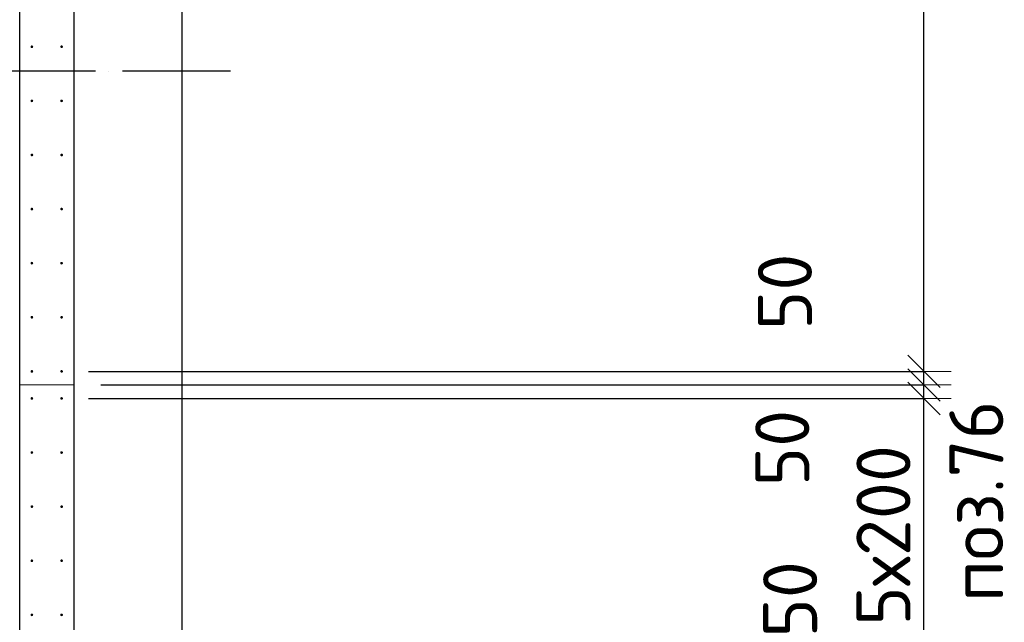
# Model space of a CAD drawing. Header units: millimetres. Extents: x 76517 to 124426, y -73423 to -21861.
# Tile 111 of 114: x 93900 to 97541, y -29197 to -26970. Entities that reach past the tile are written whole.
import ezdxf

# ---------------------------------------------------------------- set-up
doc = ezdxf.new("R2010")
doc.units = ezdxf.units.MM
doc.header["$PDMODE"] = 65
for name, pattern in [('______11', [500, 400, -50, 0, -50]), ('______2', [270, 200, -70]), ('______5', [1100, 800, -100, 100, -100])]:
    doc.linetypes.add(name, pattern=pattern)
for name, color, linetype, lineweight in [('Standard', 7, 'Continuous', 25), ('Арм.стержн. Выпуски', 180, 'Continuous', 35), ('Размерная линия_ общее_1', 7, 'Continuous', 13), ('Стена_ общее', 7, 'Continuous', 35), ('Фундамент_ общее', 7, 'Continuous', 35)]:
    doc.layers.add(name, color=color, linetype=linetype, lineweight=lineweight)
doc.layers.add('Осевая линия_ общее', color=7, linetype='______5', lineweight=13, true_color=0xa0a0a0)
doc.styles.add('ISOCPEUR', font='ISOCPEUR')
doc.dimstyles.new('DIMSTYLE_10', dxfattribs={"dimtxt": 200, "dimasz": 200, "dimexe": 0, "dimexo": 0, "dimgap": 100, "dimtad": 2, "dimdec": 0, "dimrnd": 5, "dimzin": 12, "dimdsep": 46, "dimtxsty": 'ISOCPEUR', "dimblk1": 'ALL_ML_STRICH', "dimblk2": 'ALL_ML_STRICH', "dimsah": 1, "dimcen": 0, "dimclrd": 7, "dimclre": 256, "dimclrt": 7, "dimadec": 0, "dimazin": 0, "dimtfac": 1, "dimtdec": 0, "dimtix": 1, "dimtmove": 2, "dimatfit": 3, "dimfxl": 0, "dimtvp": 1.2, "dimtzin": 0, "dimlwd": 0, "dimlwe": -3, "dimarcsym": 0})
doc.dimstyles.new('DIMSTYLE_16', dxfattribs={"dimtxt": 200, "dimasz": 200, "dimexe": 0, "dimexo": 0, "dimgap": 100, "dimtad": 2, "dimdec": 0, "dimrnd": 5, "dimzin": 12, "dimdsep": 46, "dimtxsty": 'ISOCPEUR', "dimblk1": 'ALL_ML_STRICH', "dimblk2": 'ALL_ML_STRICH', "dimsah": 1, "dimcen": 0, "dimclrd": 7, "dimclre": 256, "dimclrt": 7, "dimadec": 0, "dimazin": 0, "dimtfac": 1, "dimtdec": 0, "dimtix": 1, "dimtmove": 2, "dimatfit": 3, "dimfxl": 0, "dimtzin": 0, "dimlwd": 0, "dimlwe": -3, "dimarcsym": 0})

# ---------------------------------------------------------------- blocks, each defined once
blk = doc.blocks.new('ALL_ML_STRICH')
at = {"color": 0, "linetype": 'ByBlock', "lineweight": -2}
for p, q in [((0, -0.5), (0, 0.5)), ((-0.3, -0.3), (0.3, 0.3)), ((-1, 0), (0.5, 0))]:
    blk.add_line(p, q, dxfattribs=at)
blk = doc.blocks.new('*D381')
at = {"layer": 'DEFPOINTS', "color": 7, "linetype": 'Continuous', "lineweight": 13, "transparency": 33554687}
for p in [(94055, -29370), (94100, -29420), (97244.3, -29420)]:
    blk.add_point(p, dxfattribs=at)
at = {"layer": 'Размерная линия_ общее_1', "color": 253, "linetype": 'Continuous', "lineweight": -2, "true_color": 0xa0a0a0, "transparency": 33554687}
for p, q in [((94155, -29370), (97244.3, -29370)), ((94200, -29420), (97244.3, -29420))]:
    blk.add_line(p, q, dxfattribs=at)
at = {"layer": 'Размерная линия_ общее_1', "color": 7, "linetype": 'Continuous', "lineweight": -2, "transparency": 33554687}
blk.add_line((97244.3, -29420), (97244.3, -29370), dxfattribs=at)
at = {"layer": 'Размерная линия_ общее_1', "color": 7, "linetype": 'Continuous', "lineweight": 13, "transparency": 33554687, "xscale": 200, "yscale": 200, "zscale": 200}
for p, rotation in [((97244.3, -29420), 270), ((97244.3, -29370), 90)]:
    blk.add_blockref('ALL_ML_STRICH', p, dxfattribs=dict(at, rotation=rotation))
at = {"layer": 'Размерная линия_ общее_1', "color": 7, "linetype": 'Continuous', "lineweight": 13, "transparency": 33554687, "insert": (96749.3, -29112.5), "char_height": 200, "width": 400, "attachment_point": 5, "rotation": 90, "style": 'ISOCPEUR'}
blk.add_mtext('\\A1;{50}', dxfattribs=at)
blk = doc.blocks.new('*D382')
at = {"layer": 'DEFPOINTS', "color": 7, "linetype": 'Continuous', "lineweight": 13, "transparency": 33554687}
for p in [(94055, -28370), (94055, -29370), (97244.3, -29370)]:
    blk.add_point(p, dxfattribs=at)
at = {"layer": 'Размерная линия_ общее_1', "color": 253, "linetype": 'Continuous', "lineweight": -2, "true_color": 0xa0a0a0, "transparency": 33554687}
for p, q in [((94155, -28370), (97244.3, -28370)), ((94155, -29370), (97244.3, -29370))]:
    blk.add_line(p, q, dxfattribs=at)
at = {"layer": 'Размерная линия_ общее_1', "color": 7, "linetype": 'Continuous', "lineweight": -2, "transparency": 33554687}
blk.add_line((97244.3, -29370), (97244.3, -28370), dxfattribs=at)
at = {"layer": 'Размерная линия_ общее_1', "color": 7, "linetype": 'Continuous', "lineweight": 13, "transparency": 33554687, "xscale": 200, "yscale": 200, "zscale": 200}
for p, rotation in [((97244.3, -28370), 90), ((97244.3, -29370), 270)]:
    blk.add_blockref('ALL_ML_STRICH', p, dxfattribs=dict(at, rotation=rotation))
at = {"layer": 'Размерная линия_ общее_1', "color": 7, "linetype": 'Continuous', "lineweight": 13, "transparency": 33554687, "insert": (96994.3, -29210), "char_height": 200, "width": 10, "attachment_point": 1, "rotation": 90, "line_spacing_factor": 0.60241, "style": 'ISOCPEUR'}
blk.add_mtext('5х200', dxfattribs=at)
blk = doc.blocks.new('*D383')
at = {"layer": 'DEFPOINTS', "color": 7, "linetype": 'Continuous', "lineweight": 13, "transparency": 33554687}
for p in [(94100, -28320), (94055, -28370), (97244.3, -28370)]:
    blk.add_point(p, dxfattribs=at)
at = {"layer": 'Размерная линия_ общее_1', "color": 253, "linetype": 'Continuous', "lineweight": -2, "true_color": 0xa0a0a0, "transparency": 33554687}
for p, q in [((94200, -28320), (97244.3, -28320)), ((94155, -28370), (97244.3, -28370))]:
    blk.add_line(p, q, dxfattribs=at)
at = {"layer": 'Размерная линия_ общее_1', "color": 7, "linetype": 'Continuous', "lineweight": -2, "transparency": 33554687}
blk.add_line((97244.3, -28370), (97244.3, -28320), dxfattribs=at)
at = {"layer": 'Размерная линия_ общее_1', "color": 7, "linetype": 'Continuous', "lineweight": 13, "transparency": 33554687, "xscale": 200, "yscale": 200, "zscale": 200}
for p, rotation in [((97244.3, -28370), 270), ((97244.3, -28320), 90)]:
    blk.add_blockref('ALL_ML_STRICH', p, dxfattribs=dict(at, rotation=rotation))
at = {"layer": 'Размерная линия_ общее_1', "color": 7, "linetype": 'Continuous', "lineweight": 13, "transparency": 33554687, "insert": (96720.4, -28553.2), "char_height": 200, "width": 400, "attachment_point": 5, "rotation": 90, "style": 'ISOCPEUR'}
blk.add_mtext('\\A1;{50}', dxfattribs=at)
blk = doc.blocks.new('*D384')
at = {"layer": 'DEFPOINTS', "color": 7, "linetype": 'Continuous', "lineweight": 13, "transparency": 33554687}
for p in [(94055, -28270), (94100, -28320), (97244.3, -28320)]:
    blk.add_point(p, dxfattribs=at)
at = {"layer": 'Размерная линия_ общее_1', "color": 253, "linetype": 'Continuous', "lineweight": -2, "true_color": 0xa0a0a0, "transparency": 33554687}
for p, q in [((94155, -28270), (97244.3, -28270)), ((94200, -28320), (97244.3, -28320))]:
    blk.add_line(p, q, dxfattribs=at)
at = {"layer": 'Размерная линия_ общее_1', "color": 7, "linetype": 'Continuous', "lineweight": -2, "transparency": 33554687}
blk.add_line((97244.3, -28320), (97244.3, -28270), dxfattribs=at)
at = {"layer": 'Размерная линия_ общее_1', "color": 7, "linetype": 'Continuous', "lineweight": 13, "transparency": 33554687, "xscale": 200, "yscale": 200, "zscale": 200}
for p, rotation in [((97244.3, -28320), 270), ((97244.3, -28270), 90)]:
    blk.add_blockref('ALL_ML_STRICH', p, dxfattribs=dict(at, rotation=rotation))
at = {"layer": 'Размерная линия_ общее_1', "color": 7, "linetype": 'Continuous', "lineweight": 13, "transparency": 33554687, "insert": (96730, -27975.9), "char_height": 200, "width": 400, "attachment_point": 5, "rotation": 90, "style": 'ISOCPEUR'}
blk.add_mtext('\\A1;{50}', dxfattribs=at)
blk = doc.blocks.new('*D385')
at = {"layer": 'DEFPOINTS', "color": 7, "linetype": 'Continuous', "lineweight": 13, "transparency": 33554687}
for p in [(94055, -23670), (94055, -28270), (97244.3, -28270)]:
    blk.add_point(p, dxfattribs=at)
at = {"layer": 'Размерная линия_ общее_1', "color": 253, "linetype": 'Continuous', "lineweight": -2, "true_color": 0xa0a0a0, "transparency": 33554687}
for p, q in [((94155, -23670), (97244.3, -23670)), ((94155, -28270), (97244.3, -28270))]:
    blk.add_line(p, q, dxfattribs=at)
at = {"layer": 'Размерная линия_ общее_1', "color": 7, "linetype": 'Continuous', "lineweight": -2, "transparency": 33554687}
blk.add_line((97244.3, -28270), (97244.3, -23670), dxfattribs=at)
at = {"layer": 'Размерная линия_ общее_1', "color": 7, "linetype": 'Continuous', "lineweight": 13, "transparency": 33554687, "xscale": 200, "yscale": 200, "zscale": 200}
for p, rotation in [((97244.3, -23670), 90), ((97244.3, -28270), 270)]:
    blk.add_blockref('ALL_ML_STRICH', p, dxfattribs=dict(at, rotation=rotation))
at = {"layer": 'Размерная линия_ общее_1', "color": 7, "linetype": 'Continuous', "lineweight": 13, "transparency": 33554687, "insert": (96994.3, -26740), "char_height": 200, "width": 10, "attachment_point": 1, "rotation": 90, "line_spacing_factor": 0.60241, "style": 'ISOCPEUR'}
blk.add_mtext('23х200=4600', dxfattribs=at)

msp = doc.modelspace()

# ---------------------------------------------------------------- hatches: boundary and pattern name
at = {"layer": 'Арм.стержн. Выпуски', "linetype": 'Continuous', "lineweight": 35, "transparency": 33554687}
for points in [[(93950, -27070), (93949.6, -27068.1), (93948.5, -27066.5), (93946.9, -27065.4), (93945, -27065), (93943.1, -27065.4), (93941.5, -27066.5), (93940.4, -27068.1), (93940, -27070), (93940.4, -27071.9), (93941.5, -27073.5), (93943.1, -27074.6), (93945, -27075), (93946.9, -27074.6), (93948.5, -27073.5), (93949.6, -27071.9)], [(94060, -27070), (94059.6, -27068.1), (94058.5, -27066.5), (94056.9, -27065.4), (94055, -27065), (94053.1, -27065.4), (94051.5, -27066.5), (94050.4, -27068.1), (94050, -27070), (94050.4, -27071.9), (94051.5, -27073.5), (94053.1, -27074.6), (94055, -27075), (94056.9, -27074.6), (94058.5, -27073.5), (94059.6, -27071.9)], [(93950, -27270), (93949.6, -27268.1), (93948.5, -27266.5), (93946.9, -27265.4), (93945, -27265), (93943.1, -27265.4), (93941.5, -27266.5), (93940.4, -27268.1), (93940, -27270), (93940.4, -27271.9), (93941.5, -27273.5), (93943.1, -27274.6), (93945, -27275), (93946.9, -27274.6), (93948.5, -27273.5), (93949.6, -27271.9)], [(94060, -27270), (94059.6, -27268.1), (94058.5, -27266.5), (94056.9, -27265.4), (94055, -27265), (94053.1, -27265.4), (94051.5, -27266.5), (94050.4, -27268.1), (94050, -27270), (94050.4, -27271.9), (94051.5, -27273.5), (94053.1, -27274.6), (94055, -27275), (94056.9, -27274.6), (94058.5, -27273.5), (94059.6, -27271.9)], [(93950, -27470), (93949.6, -27468.1), (93948.5, -27466.5), (93946.9, -27465.4), (93945, -27465), (93943.1, -27465.4), (93941.5, -27466.5), (93940.4, -27468.1), (93940, -27470), (93940.4, -27471.9), (93941.5, -27473.5), (93943.1, -27474.6), (93945, -27475), (93946.9, -27474.6), (93948.5, -27473.5), (93949.6, -27471.9)], [(94060, -27470), (94059.6, -27468.1), (94058.5, -27466.5), (94056.9, -27465.4), (94055, -27465), (94053.1, -27465.4), (94051.5, -27466.5), (94050.4, -27468.1), (94050, -27470), (94050.4, -27471.9), (94051.5, -27473.5), (94053.1, -27474.6), (94055, -27475), (94056.9, -27474.6), (94058.5, -27473.5), (94059.6, -27471.9)], [(93950, -27670), (93949.6, -27668.1), (93948.5, -27666.5), (93946.9, -27665.4), (93945, -27665), (93943.1, -27665.4), (93941.5, -27666.5), (93940.4, -27668.1), (93940, -27670), (93940.4, -27671.9), (93941.5, -27673.5), (93943.1, -27674.6), (93945, -27675), (93946.9, -27674.6), (93948.5, -27673.5), (93949.6, -27671.9)], [(94060, -27670), (94059.6, -27668.1), (94058.5, -27666.5), (94056.9, -27665.4), (94055, -27665), (94053.1, -27665.4), (94051.5, -27666.5), (94050.4, -27668.1), (94050, -27670), (94050.4, -27671.9), (94051.5, -27673.5), (94053.1, -27674.6), (94055, -27675), (94056.9, -27674.6), (94058.5, -27673.5), (94059.6, -27671.9)], [(93950, -27870), (93949.6, -27868.1), (93948.5, -27866.5), (93946.9, -27865.4), (93945, -27865), (93943.1, -27865.4), (93941.5, -27866.5), (93940.4, -27868.1), (93940, -27870), (93940.4, -27871.9), (93941.5, -27873.5), (93943.1, -27874.6), (93945, -27875), (93946.9, -27874.6), (93948.5, -27873.5), (93949.6, -27871.9)], [(94060, -27870), (94059.6, -27868.1), (94058.5, -27866.5), (94056.9, -27865.4), (94055, -27865), (94053.1, -27865.4), (94051.5, -27866.5), (94050.4, -27868.1), (94050, -27870), (94050.4, -27871.9), (94051.5, -27873.5), (94053.1, -27874.6), (94055, -27875), (94056.9, -27874.6), (94058.5, -27873.5), (94059.6, -27871.9)], [(93950, -28070), (93949.6, -28068.1), (93948.5, -28066.5), (93946.9, -28065.4), (93945, -28065), (93943.1, -28065.4), (93941.5, -28066.5), (93940.4, -28068.1), (93940, -28070), (93940.4, -28071.9), (93941.5, -28073.5), (93943.1, -28074.6), (93945, -28075), (93946.9, -28074.6), (93948.5, -28073.5), (93949.6, -28071.9)], [(94060, -28070), (94059.6, -28068.1), (94058.5, -28066.5), (94056.9, -28065.4), (94055, -28065), (94053.1, -28065.4), (94051.5, -28066.5), (94050.4, -28068.1), (94050, -28070), (94050.4, -28071.9), (94051.5, -28073.5), (94053.1, -28074.6), (94055, -28075), (94056.9, -28074.6), (94058.5, -28073.5), (94059.6, -28071.9)], [(93950, -28270), (93949.6, -28268.1), (93948.5, -28266.5), (93946.9, -28265.4), (93945, -28265), (93943.1, -28265.4), (93941.5, -28266.5), (93940.4, -28268.1), (93940, -28270), (93940.4, -28271.9), (93941.5, -28273.5), (93943.1, -28274.6), (93945, -28275), (93946.9, -28274.6), (93948.5, -28273.5), (93949.6, -28271.9)], [(94060, -28270), (94059.6, -28268.1), (94058.5, -28266.5), (94056.9, -28265.4), (94055, -28265), (94053.1, -28265.4), (94051.5, -28266.5), (94050.4, -28268.1), (94050, -28270), (94050.4, -28271.9), (94051.5, -28273.5), (94053.1, -28274.6), (94055, -28275), (94056.9, -28274.6), (94058.5, -28273.5), (94059.6, -28271.9)], [(93950, -28370), (93949.6, -28368.1), (93948.5, -28366.5), (93946.9, -28365.4), (93945, -28365), (93943.1, -28365.4), (93941.5, -28366.5), (93940.4, -28368.1), (93940, -28370), (93940.4, -28371.9), (93941.5, -28373.5), (93943.1, -28374.6), (93945, -28375), (93946.9, -28374.6), (93948.5, -28373.5), (93949.6, -28371.9)], [(94060, -28370), (94059.6, -28368.1), (94058.5, -28366.5), (94056.9, -28365.4), (94055, -28365), (94053.1, -28365.4), (94051.5, -28366.5), (94050.4, -28368.1), (94050, -28370), (94050.4, -28371.9), (94051.5, -28373.5), (94053.1, -28374.6), (94055, -28375), (94056.9, -28374.6), (94058.5, -28373.5), (94059.6, -28371.9)], [(93950, -28570), (93949.6, -28568.1), (93948.5, -28566.5), (93946.9, -28565.4), (93945, -28565), (93943.1, -28565.4), (93941.5, -28566.5), (93940.4, -28568.1), (93940, -28570), (93940.4, -28571.9), (93941.5, -28573.5), (93943.1, -28574.6), (93945, -28575), (93946.9, -28574.6), (93948.5, -28573.5), (93949.6, -28571.9)], [(94060, -28570), (94059.6, -28568.1), (94058.5, -28566.5), (94056.9, -28565.4), (94055, -28565), (94053.1, -28565.4), (94051.5, -28566.5), (94050.4, -28568.1), (94050, -28570), (94050.4, -28571.9), (94051.5, -28573.5), (94053.1, -28574.6), (94055, -28575), (94056.9, -28574.6), (94058.5, -28573.5), (94059.6, -28571.9)], [(93950, -28770), (93949.6, -28768.1), (93948.5, -28766.5), (93946.9, -28765.4), (93945, -28765), (93943.1, -28765.4), (93941.5, -28766.5), (93940.4, -28768.1), (93940, -28770), (93940.4, -28771.9), (93941.5, -28773.5), (93943.1, -28774.6), (93945, -28775), (93946.9, -28774.6), (93948.5, -28773.5), (93949.6, -28771.9)], [(94060, -28770), (94059.6, -28768.1), (94058.5, -28766.5), (94056.9, -28765.4), (94055, -28765), (94053.1, -28765.4), (94051.5, -28766.5), (94050.4, -28768.1), (94050, -28770), (94050.4, -28771.9), (94051.5, -28773.5), (94053.1, -28774.6), (94055, -28775), (94056.9, -28774.6), (94058.5, -28773.5), (94059.6, -28771.9)], [(93950, -28970), (93949.6, -28968.1), (93948.5, -28966.5), (93946.9, -28965.4), (93945, -28965), (93943.1, -28965.4), (93941.5, -28966.5), (93940.4, -28968.1), (93940, -28970), (93940.4, -28971.9), (93941.5, -28973.5), (93943.1, -28974.6), (93945, -28975), (93946.9, -28974.6), (93948.5, -28973.5), (93949.6, -28971.9)], [(94060, -28970), (94059.6, -28968.1), (94058.5, -28966.5), (94056.9, -28965.4), (94055, -28965), (94053.1, -28965.4), (94051.5, -28966.5), (94050.4, -28968.1), (94050, -28970), (94050.4, -28971.9), (94051.5, -28973.5), (94053.1, -28974.6), (94055, -28975), (94056.9, -28974.6), (94058.5, -28973.5), (94059.6, -28971.9)], [(93950, -29170), (93949.6, -29168.1), (93948.5, -29166.5), (93946.9, -29165.4), (93945, -29165), (93943.1, -29165.4), (93941.5, -29166.5), (93940.4, -29168.1), (93940, -29170), (93940.4, -29171.9), (93941.5, -29173.5), (93943.1, -29174.6), (93945, -29175), (93946.9, -29174.6), (93948.5, -29173.5), (93949.6, -29171.9)], [(94060, -29170), (94059.6, -29168.1), (94058.5, -29166.5), (94056.9, -29165.4), (94055, -29165), (94053.1, -29165.4), (94051.5, -29166.5), (94050.4, -29168.1), (94050, -29170), (94050.4, -29171.9), (94051.5, -29173.5), (94053.1, -29174.6), (94055, -29175), (94056.9, -29174.6), (94058.5, -29173.5), (94059.6, -29171.9)]]:
    msp.add_hatch(color=4, dxfattribs=at).paths.add_polyline_path(points)

# ---------------------------------------------------------------- linework, layer by layer
at = {"layer": 'Осевая линия_ общее', "color": 253, "linetype": '______11', "lineweight": -3, "true_color": 0xa0a0a0, "transparency": 33554687}
msp.add_line((94680, -27160), (77142.2, -27160), dxfattribs=at)
at = {"layer": 'Стена_ общее', "color": 7, "linetype": 'Continuous', "lineweight": 25, "transparency": 33554687}
for p, q in [((93900, -30370), (93900, -23610)), ((93900, -30370), (93900, -23610)), ((94100, -23610), (94100, -30350)), ((94100, -23610), (94100, -30350))]:
    msp.add_line(p, q, dxfattribs=at)
at = {"layer": 'Стена_ общее', "color": 253, "linetype": '______2', "lineweight": 18, "true_color": 0xababab, "transparency": 33554687}
for q in [(94100, -23610), (94100, -23610), (93900, -28320), (93900, -28320)]:
    msp.add_line((94100, -28320), q, dxfattribs=at)
at = {"layer": 'Фундамент_ общее', "color": 7, "lineweight": 25, "transparency": 33554687}
msp.add_line((94500, -23410), (94500, -29950), dxfattribs=at)
at = {"layer": 'Фундамент_ общее', "color": 7, "linetype": 'Continuous', "lineweight": 25, "transparency": 33554687}
msp.add_line((94500, -23410), (94500, -29950), dxfattribs=at)

# ---------------------------------------------------------------- texts
at = {"layer": 'Standard', "color": 7, "linetype": 'Continuous', "lineweight": 13, "transparency": 33554687, "insert": (97337.8, -28749.9), "char_height": 200, "width": 844.937, "attachment_point": 2, "rotation": 90, "style": 'ISOCPEUR'}
msp.add_mtext('\\A1;{\\fISOCPEUR|i0|b0;\\H200.000000;\\W1.000000;\\C7;поз.76}\\P', dxfattribs=at)

# ---------------------------------------------------------------- dimensions: what is measured, and where the dimension line sits
at = {"layer": 'Размерная линия_ общее_1', "color": 7, "linetype": 'Continuous', "lineweight": 13, "transparency": 33554687}
for base, p1, p2, text, picture, middle in [((97244.3, -23670), (94155, -28270), (94155, -23670), '23х200=4600', '*D385', (97144.3, -25970)), ((97244.3, -28370), (94155, -29370), (94155, -28370), '5х200', '*D382', (97144.3, -28870))]:
    dim = msp.add_linear_dim(base=base, p1=p1, p2=p2, angle=90, text=text, dimstyle='DIMSTYLE_16', override={"dimpost": '<>', "dimclrd": 7, "dimclre": 253, "dimclrt": 7, "dimlwd": 0, "dimlwe": 65533}, dxfattribs=at)
    dim.commit()
    dim.dimension.update_dxf_attribs({"geometry": picture, "text_midpoint": middle, "dimtype": 160})
for base, p1, p2, picture, middle in [((97244.3, -28270), (94200, -28320), (94155, -28270), '*D384', (96730, -27975.9)), ((97244.3, -28320), (94155, -28370), (94200, -28320), '*D383', (96720.4, -28553.2)), ((97244.3, -29370), (94200, -29420), (94155, -29370), '*D381', (96749.3, -29112.5))]:
    dim = msp.add_linear_dim(base=base, p1=p1, p2=p2, angle=90, dimstyle='DIMSTYLE_10', override={"dimpost": '<>', "dimclrd": 7, "dimclre": 253, "dimclrt": 7, "dimlwd": 0, "dimlwe": 65533}, dxfattribs=at)
    dim.commit()
    dim.dimension.update_dxf_attribs({"geometry": picture, "text_midpoint": middle, "dimtype": 160})

doc.saveas('drawing.dxf')
